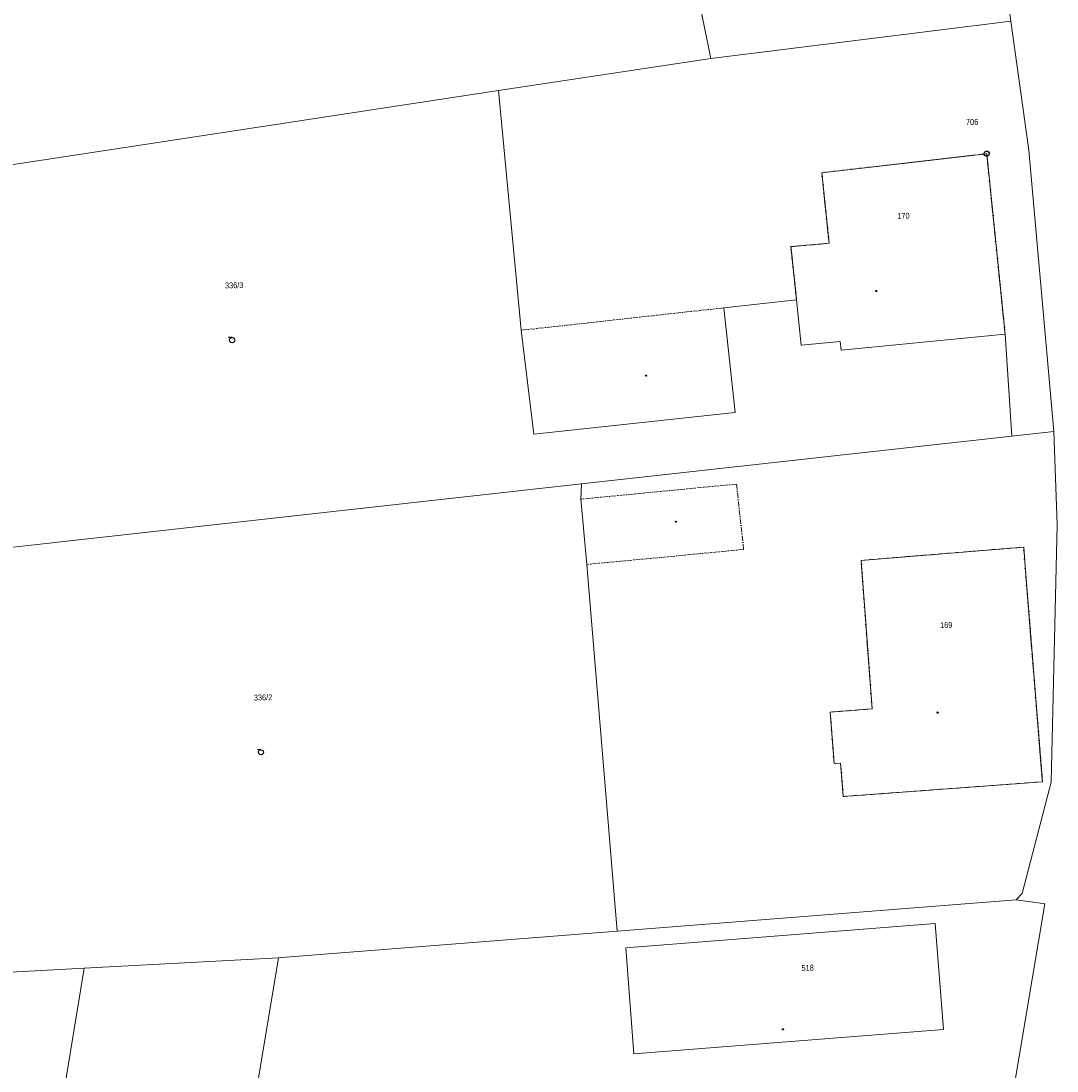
# Model space of a CAD drawing. Header units: millimetres. Extents: x -211955 to 157391, y -241491 to 94238.
# Tile 14 of 138: x -128059 to -68023, y -55968 to 4866. Entities that reach past the tile are written whole.
import ezdxf

# ---------------------------------------------------------------- set-up
doc = ezdxf.new("R2010")
doc.units = ezdxf.units.MM
doc.linetypes.add('Cerchovana_1', pattern=[500, 300, -100, 0, -100])
doc.layers.add('XR$1$PODKLAD_1', color=7, linetype='Continuous', lineweight=25)

# ---------------------------------------------------------------- blocks, each defined once
blk = doc.blocks.new('1$0100')
at = {"layer": 'XR$1$PODKLAD_1', "color": 7, "lineweight": 25}
blk.add_line((-50, 0), (50, 0), dxfattribs=at)
blk.add_lwpolyline([(190, 720), (530, 530), (720, 190), (720, -200), (530, -540), (190, -730), (-200, -730), (-540, -540), (-730, -200), (-730, 190), (-540, 530), (-200, 720), (190, 720)], close=True, dxfattribs=at)
blk = doc.blocks.new('3$0400')
at = {"layer": 'XR$1$PODKLAD_1', "color": 7, "lineweight": 25}
blk.add_lwpolyline([(0, 0), (-380, 100), (-650, 370), (-750, 740), (-650, 1110), (-380, 1380), (-10, 1480), (360, 1380), (630, 1110), (730, 730), (630, 350), (360, 80), (-20, -20), (980, -20)], dxfattribs=at)
blk = doc.blocks.new('4$0200')
at = {"layer": 'XR$1$PODKLAD_1', "color": 7, "lineweight": 25}
blk.add_lwpolyline([(90, 150), (180, 0), (90, -150), (-90, -150), (-180, 0), (-90, 150), (90, 150)], close=True, dxfattribs=at)
blk = doc.blocks.new('$280')
at = {"layer": 'XR$1$PODKLAD_1', "color": 7, "lineweight": 25}
blk.add_lwpolyline([(0, 170), (100, 150), (150, 60), (170, 0), (150, -90), (70, -160), (0, -170), (-90, -140), (-150, -80), (-170, 0), (-150, 90), (-70, 160), (0, 170)], close=True, dxfattribs=at)

msp = doc.modelspace()

# ---------------------------------------------------------------- linework, layer by layer
at = {"layer": 'XR$1$PODKLAD_1', "color": 126, "linetype": 'Continuous', "lineweight": 13}
for p, q in [((-70692.999, 4855.886), (-73792.617, 28647.531)), ((-88085.76, 2702.193), (-91412.342, 18966.09)), ((-70692.999, 4855.886), (-88085.76, 2702.193)), ((-69660.823, -2621.22), (-70692.999, 4855.886)), ((-88085.76, 2702.193), (-100393.917, 832.259)), ((-100393.917, 832.259), (-132076.001, -3989.793)), ((-99075.865, -13049.788), (-100393.917, 832.259)), ((-72096.696, -2820.528), (-81652.7, -3923.292)), ((-71032.023, -13277.725), (-72096.696, -2820.528)), ((-68214.171, -18910.851), (-69660.823, -2621.22)), ((-81233.067, -8014.295), (-81652.7, -3923.292)), ((-81233.067, -8014.295), (-83439.008, -8208.009)), ((-83114.165, -11281.017), (-83439.008, -8208.009)), ((-83114.165, -11281.017), (-87333.914, -11753.797)), ((-82840.013, -13915.128), (-83114.165, -11281.017)), ((-82840.013, -13915.128), (-83114.165, -11281.017)), ((-86666.18, -17819.35), (-87333.914, -11753.797)), ((-98349.121, -19073.893), (-99075.865, -13049.788)), ((-71032.023, -13277.725), (-80532.423, -14199.083)), ((-71032.023, -13277.725), (-80532.423, -14199.083)), ((-70638.344, -19179.896), (-71032.023, -13277.725)), ((-80584.573, -13700.204), (-82840.013, -13915.128)), ((-80584.573, -13700.204), (-82840.013, -13915.128)), ((-80532.423, -14199.083), (-80584.573, -13700.204)), ((-80532.423, -14199.083), (-80584.573, -13700.204)), ((-86666.18, -17819.35), (-98349.121, -19073.893)), ((-70638.344, -19179.896), (-95578.165, -21957.346)), ((-68214.171, -18910.851), (-70638.344, -19179.896)), ((-68022.841, -24307.794), (-68214.171, -18910.851)), ((-95578.165, -21957.346), (-133197.469, -26143.626)), ((-95578.165, -21957.346), (-95616.742, -22838.545)), ((-95264.632, -26621.1), (-95616.742, -22838.545)), ((-68022.841, -24307.794), (-68369.721, -39240.65)), ((-69951.613, -25615.096), (-79375.685, -26384.552)), ((-69874.872, -26713.554), (-69951.613, -25615.096)), ((-93517.145, -47874.883), (-95264.632, -26621.1)), ((-78736.142, -34991.542), (-79375.685, -26384.552)), ((-68870.546, -39212.823), (-69874.872, -26713.554)), ((-78736.142, -34991.542), (-81162.504, -35170.613)), ((-80939.821, -38156.08), (-81162.504, -35170.613)), ((-80560.42, -38126.843), (-80939.821, -38156.08)), ((-80413.261, -40063.837), (-80560.42, -38126.843)), ((-68870.546, -39212.823), (-80413.261, -40063.837)), ((-68369.721, -39240.65), (-70033.511, -45683.025)), ((-70394.645, -46051.919), (-93517.145, -47874.883)), ((-70033.511, -45683.025), (-70394.645, -46051.919)), ((-68718.572, -46281.218), (-70394.645, -46051.919)), ((-68718.572, -46281.218), (-79381.109, -109619.31)), ((-75082.844, -47416.357), (-93003.939, -48822.68)), ((-75082.844, -47416.357), (-93003.939, -48822.68)), ((-74603.351, -53556.51), (-75082.844, -47416.357)), ((-74603.351, -53556.51), (-75082.844, -47416.357)), ((-93517.145, -47874.883), (-112945.847, -49397.911)), ((-92544.44, -54963.32), (-93003.939, -48822.68)), ((-92544.44, -54963.32), (-93003.939, -48822.68)), ((-113145.545, -49412.773), (-124394.43, -50006.563)), ((-113145.545, -49412.773), (-116179.635, -67782.008)), ((-112945.847, -49397.911), (-113145.545, -49412.773)), ((-124394.43, -50006.563), (-135863.007, -50615.702)), ((-124394.43, -50006.563), (-127027.276, -65955.323)), ((-74603.351, -53556.51), (-92544.44, -54963.32)), ((-74603.351, -53556.51), (-92544.44, -54963.32))]:
    msp.add_line(p, q, dxfattribs=at)
at = {"layer": 'XR$1$PODKLAD_1', "color": 126, "linetype": 'Cerchovana_1', "lineweight": 13}
for p, q in [((-72096.696, -2820.528), (-81652.7, -3923.292)), ((-71032.023, -13277.725), (-72096.696, -2820.528)), ((-81233.067, -8014.295), (-81652.7, -3923.292)), ((-81233.067, -8014.295), (-83439.008, -8208.009)), ((-83114.165, -11281.017), (-83439.008, -8208.009)), ((-87333.914, -11753.797), (-99075.865, -13049.788)), ((-86595.471, -21958.854), (-95616.742, -22838.545)), ((-86183.135, -25749.946), (-86595.471, -21958.854)), ((-86183.135, -25749.946), (-95264.632, -26621.1)), ((-69951.613, -25615.096), (-79375.685, -26384.552)), ((-69874.872, -26713.554), (-69951.613, -25615.096)), ((-78736.142, -34991.542), (-79375.685, -26384.552)), ((-68870.546, -39212.823), (-69874.872, -26713.554)), ((-78736.142, -34991.542), (-81162.504, -35170.613)), ((-80939.821, -38156.08), (-81162.504, -35170.613)), ((-80560.42, -38126.843), (-80939.821, -38156.08)), ((-80413.261, -40063.837), (-80560.42, -38126.843)), ((-68870.546, -39212.823), (-80413.261, -40063.837))]:
    msp.add_line(p, q, dxfattribs=at)

# ---------------------------------------------------------------- block references
at = {"layer": 'XR$1$PODKLAD_1', "color": 7, "linetype": 'Continuous', "lineweight": 25, "xscale": 0.2, "yscale": 0.2, "rotation": 181.3937829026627}
for name, p in [('1$0100', (-72096.696, -2820.528)), ('$280', (-78495.021, -10778.514)), ('3$0400', (-115830.419, -13477.447)), ('4$0200', (-91839.88, -15674.558)), ('4$0200', (-90103.338, -24144.825)), ('$280', (-74939.966, -35199.267)), ('3$0400', (-114159.162, -37353.86)), ('$280', (-83906.194, -53552.789))]:
    msp.add_blockref(name, p, dxfattribs=at)

# ---------------------------------------------------------------- texts
at = {"layer": 'XR$1$PODKLAD_1', "color": 126, "linetype": 'Continuous', "lineweight": 35, "char_height": 340, "rotation": 1.3937829}
for s, insert, width, attachment_point in [('\\W0.91;706', (-72585.274, -979.201), 941.16797, 6), ('\\W0.91;170', (-76916.283, -6596.209), 941.16797, 8), ('\\W0.91;336/3', (-115699.866, -10620.76), 1530.9338, 8), ('\\W0.91;169', (-74438.914, -30302.964), 941.16797, 8), ('\\W0.91;336/2', (-114028.609, -34497.173), 1530.9338, 8), ('\\W0.91;518', (-82824.442, -50172.81), 941.16797, 7)]:
    msp.add_mtext(s, dxfattribs=dict(at, insert=insert, width=width, attachment_point=attachment_point))

doc.saveas('drawing.dxf')
